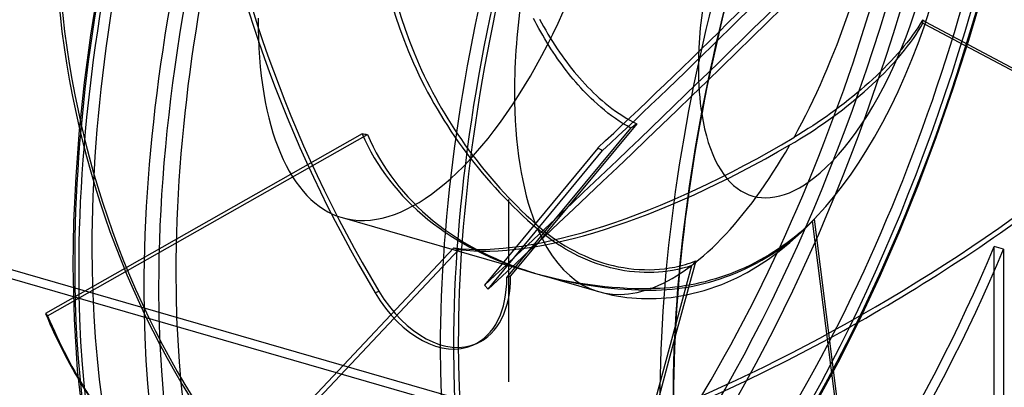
# Model space of a CAD drawing. Header units: millimetres. Extents: x -272 to 272, y -244 to 227.
# Tile 4 of 7: x -4 to 179, y -121 to -53. Entities that reach past the tile are written whole.
import ezdxf

# ---------------------------------------------------------------- set-up
doc = ezdxf.new("R2010")
doc.units = ezdxf.units.MM
doc.layers.add('HIDDEN', color=7, linetype='Continuous')
doc.layers.add('THICK', color=7, linetype='Continuous')

msp = doc.modelspace()

# ---------------------------------------------------------------- linework, layer by layer
at = {"layer": 'HIDDEN'}
for p, q in [((172.7, -56.33), (175.36, -47.23)), ((92.17, -52.91), (91.85, -52.3)), ((92.49, -53.53), (92.17, -52.91)), ((92.97, -52.43), (93.33, -53.12)), ((164.08, -52.67), (163.66, -53.35)), ((164.09, -52.76), (164.08, -52.67)), ((164.68, -52.99), (164.08, -52.67)), ((164.11, -52.85), (164.09, -52.76)), ((164.13, -52.93), (164.11, -52.85)), ((164.14, -53.02), (164.13, -52.93)), ((164.16, -53.11), (164.14, -53.02)), ((92.83, -54.17), (92.49, -53.53)), ((93.18, -54.8), (92.83, -54.17)), ((93.55, -55.44), (93.18, -54.8)), ((93.33, -53.12), (93.72, -53.82)), ((93.72, -53.82), (94.11, -54.51)), ((94.11, -54.51), (94.52, -55.21)), ((162.73, -54.74), (162.23, -55.44)), ((163.21, -54.04), (162.73, -54.74)), ((162.89, -55.29), (163.36, -54.57)), ((163.66, -53.35), (163.21, -54.04)), ((163.36, -54.57), (163.78, -53.87)), ((163.78, -53.87), (164.17, -53.19)), ((164.17, -53.19), (164.16, -53.11)), ((164.17, -53.19), (164.54, -53.39)), ((93.92, -56.08), (93.55, -55.44)), ((94.3, -56.71), (93.92, -56.08)), ((94.52, -55.21), (94.94, -55.91)), ((94.94, -55.91), (95.36, -56.59)), ((95.36, -56.59), (95.8, -57.28)), ((161.71, -56.14), (161.18, -56.83)), ((162.23, -55.44), (161.71, -56.14)), ((161.87, -56.76), (162.39, -56.02)), ((162.39, -56.02), (162.89, -55.29)), ((169.81, -65.35), (172.7, -56.33)), ((94.69, -57.35), (94.3, -56.71)), ((95.09, -57.97), (94.69, -57.35)), ((95.49, -58.59), (95.09, -57.97)), ((95.8, -57.28), (96.24, -57.95)), ((96.24, -57.95), (96.69, -58.6)), ((160.1, -58.14), (159.52, -58.82)), ((160.65, -57.49), (160.1, -58.14)), ((160.19, -58.9), (160.76, -58.21)), ((161.18, -56.83), (160.65, -57.49)), ((160.76, -58.21), (161.32, -57.49)), ((161.32, -57.49), (161.87, -56.76)), ((95.9, -59.2), (95.49, -58.59)), ((96.31, -59.8), (95.9, -59.2)), ((96.72, -60.38), (96.31, -59.8)), ((96.69, -58.6), (97.14, -59.24)), ((97.14, -59.24), (97.59, -59.86)), ((97.59, -59.86), (98.03, -60.47)), ((158.27, -60.2), (157.61, -60.9)), ((158.91, -59.5), (158.27, -60.2)), ((158.34, -61.01), (159, -60.29)), ((159.52, -58.82), (158.91, -59.5)), ((159, -60.29), (159.61, -59.59)), ((159.61, -59.59), (160.19, -58.9)), ((97.14, -60.95), (96.72, -60.38)), ((97.55, -61.5), (97.14, -60.95)), ((97.96, -62.04), (97.55, -61.5)), ((98.37, -62.56), (97.96, -62.04)), ((98.03, -60.47), (98.48, -61.05)), ((98.48, -61.05), (98.93, -61.62)), ((98.93, -61.62), (99.4, -62.21)), ((156.92, -61.6), (156.22, -62.29)), ((157.61, -60.9), (156.92, -61.6)), ((156.96, -62.47), (157.66, -61.74)), ((157.66, -61.74), (158.34, -61.01)), ((98.79, -63.09), (98.37, -62.56)), ((99.23, -63.62), (98.79, -63.09)), ((99.68, -64.15), (99.23, -63.62)), ((99.4, -62.21), (99.89, -62.79)), ((99.89, -62.79), (100.39, -63.37)), ((100.39, -63.37), (100.9, -63.94)), ((100.9, -63.94), (101.41, -64.51)), ((154.81, -63.64), (154.1, -64.28)), ((154.74, -64.61), (155.49, -63.91)), ((155.52, -62.97), (154.81, -63.64)), ((155.49, -63.91), (156.23, -63.19)), ((156.22, -62.29), (155.52, -62.97)), ((156.23, -63.19), (156.96, -62.47)), ((100.15, -64.68), (99.68, -64.15)), ((100.62, -65.2), (100.15, -64.68)), ((101.09, -65.71), (100.62, -65.2)), ((101.58, -66.21), (101.09, -65.71)), ((101.41, -64.51), (101.94, -65.06)), ((101.94, -65.06), (102.47, -65.6)), ((102.47, -65.6), (103, -66.12)), ((152.67, -65.54), (151.91, -66.18)), ((153.4, -64.9), (152.67, -65.54)), ((153.27, -65.94), (154, -65.29)), ((154.1, -64.28), (153.4, -64.9)), ((154, -65.29), (154.74, -64.61)), ((166.71, -74.28), (169.81, -65.35)), ((102.06, -66.71), (101.58, -66.21)), ((102.55, -67.18), (102.06, -66.71)), ((103.04, -67.65), (102.55, -67.18)), ((103, -66.12), (103.53, -66.62)), ((103.7, -68.25), (103.04, -67.65)), ((103.53, -66.62), (104.06, -67.1)), ((104.06, -67.1), (104.57, -67.55)), ((104.57, -67.55), (105.17, -68.06)), ((150.33, -67.47), (149.51, -68.11)), ((151.13, -66.82), (150.33, -67.47)), ((150.9, -67.94), (151.72, -67.27)), ((151.91, -66.18), (151.13, -66.82)), ((151.72, -67.27), (152.51, -66.6)), ((152.51, -66.6), (153.27, -65.94)), ((104.35, -68.82), (103.7, -68.25)), ((105, -69.36), (104.35, -68.82)), ((105.66, -69.89), (105, -69.36)), ((105.17, -68.06), (105.79, -68.56)), ((105.79, -68.56), (106.42, -69.05)), ((106.42, -69.05), (107.08, -69.53)), ((147.84, -69.38), (147, -69.99)), ((148.67, -68.75), (147.84, -69.38)), ((148.32, -69.95), (149.2, -69.29)), ((149.51, -68.11), (148.67, -68.75)), ((149.2, -69.29), (150.06, -68.62)), ((150.06, -68.62), (150.9, -67.94)), ((106.35, -70.41), (105.66, -69.89)), ((107.06, -70.92), (106.35, -70.41)), ((107.78, -71.41), (107.06, -70.92)), ((107.08, -69.53), (107.74, -69.99)), ((107.74, -69.99), (108.41, -70.44)), ((108.41, -70.44), (109.08, -70.85)), ((109.08, -70.85), (109.74, -71.24)), ((109.74, -71.24), (110.4, -71.59)), ((145.35, -71.15), (144.54, -71.7)), ((146.17, -70.58), (145.35, -71.15)), ((145.71, -71.84), (146.57, -71.23)), ((147, -69.99), (146.17, -70.58)), ((146.57, -71.23), (147.45, -70.6)), ((147.45, -70.6), (148.32, -69.95)), ((86.89, -100.47), (109.94, -72.69)), ((111.03, -71.91), (87.59, -100.16)), ((108.5, -71.87), (107.78, -71.41)), ((109.22, -72.3), (108.5, -71.87)), ((109.94, -72.69), (109.22, -72.3)), ((110.12, -72.57), (109.94, -72.69)), ((110.3, -72.44), (110.12, -72.57)), ((110.48, -72.3), (110.3, -72.44)), ((110.4, -71.59), (111.03, -71.91)), ((110.67, -72.17), (110.48, -72.3)), ((110.85, -72.04), (110.67, -72.17)), ((111.03, -71.91), (110.85, -72.04)), ((142.87, -72.79), (142, -73.34)), ((143.72, -72.24), (142.87, -72.79)), ((143.14, -73.56), (144.01, -72.99)), ((144.54, -71.7), (143.72, -72.24)), ((144.01, -72.99), (144.86, -72.42)), ((144.86, -72.42), (145.71, -71.84)), ((60, -73.74), (1.21, -107.11)), ((1.61, -107.57), (60.99, -73.86)), ((141.12, -73.89), (140.22, -74.43)), ((140.38, -75.28), (141.32, -74.71)), ((142, -73.34), (141.12, -73.89)), ((141.32, -74.71), (142.24, -74.14)), ((142.24, -74.14), (143.14, -73.56)), ((163.41, -83.06), (166.71, -74.28)), ((103.77, -76.39), (82.72, -101.88)), ((139.44, -75.83), (140.38, -75.28)), ((83.42, -102.59), (104.68, -76.84)), ((174.83, -152.66), (-69.83, -82.03)), ((-68.09, -80.8), (173.09, -150.43)), ((159.93, -91.64), (163.41, -83.06)), ((87.25, -85.98), (87.25, -85.98)), ((87.25, -85.98), (87.25, -85.98)), ((87.25, -85.98), (87.25, -85.98)), ((87.25, -85.98), (87.25, -85.98)), ((87.25, -85.98), (87.25, -85.98)), ((87.25, -85.98), (87.25, -85.98)), ((87.25, -85.98), (87.25, -85.98)), ((87.25, -85.98), (87.25, -85.98)), ((87.25, -85.98), (87.25, -85.98)), ((87.25, -85.98), (87.25, -85.98)), ((87.25, -85.98), (87.25, -85.98)), ((87.25, -85.98), (87.25, -85.98)), ((87.25, -85.98), (87.25, -85.98)), ((87.25, -85.98), (87.25, -85.98)), ((87.25, -85.98), (87.25, -85.98)), ((87.25, -85.98), (87.25, -85.98)), ((87.25, -85.98), (87.25, -85.98)), ((87.25, -85.98), (87.25, -85.98)), ((87.25, -85.98), (87.25, -85.98)), ((87.25, -85.98), (87.25, -85.98)), ((87.25, -85.98), (87.25, -85.98)), ((87.25, -85.98), (87.25, -85.98)), ((87.25, -85.98), (87.25, -85.98)), ((87.25, -85.98), (87.25, -85.98)), ((87.25, -85.98), (87.25, -85.98)), ((87.25, -85.98), (87.25, -85.98)), ((87.25, -85.98), (87.25, -85.98)), ((87.25, -85.98), (87.25, -85.98)), ((87.25, -85.98), (87.25, -85.98)), ((87.25, -85.98), (87.25, -85.98)), ((87.25, -85.98), (87.25, -85.98)), ((87.25, -85.98), (87.25, -85.98)), ((87.25, -85.98), (87.25, -85.98)), ((87.25, -85.98), (87.25, -85.98)), ((87.25, -85.98), (87.25, -85.98)), ((87.25, -85.98), (87.25, -85.98)), ((87.25, -85.98), (87.25, -85.98)), ((87.25, -85.98), (87.25, -85.98)), ((87.25, -85.98), (87.25, -85.98)), ((87.25, -85.98), (87.25, -85.98)), ((87.25, -85.98), (87.25, -85.98)), ((87.25, -85.98), (87.25, -85.98)), ((87.25, -85.98), (87.25, -85.98)), ((87.25, -85.98), (87.25, -85.98)), ((87.25, -85.98), (87.25, -85.98)), ((87.25, -85.98), (87.25, -85.98)), ((87.25, -85.98), (87.25, -85.98)), ((87.25, -85.98), (87.25, -85.98)), ((87.25, -85.98), (87.25, -85.98)), ((87.25, -85.98), (87.25, -85.98)), ((87.25, -85.98), (87.25, -85.98)), ((87.25, -85.98), (87.25, -85.98)), ((87.25, -85.98), (87.25, -85.98)), ((87.25, -85.98), (87.25, -85.98)), ((87.25, -85.98), (87.25, -85.98)), ((87.25, -85.98), (87.25, -85.98)), ((87.25, -85.98), (87.25, -85.98)), ((87.25, -85.98), (87.25, -85.98)), ((87.25, -85.98), (87.25, -85.98)), ((87.25, -85.98), (87.25, -85.98)), ((87.25, -85.98), (87.25, -85.98)), ((87.25, -85.98), (87.25, -85.98)), ((87.25, -85.98), (87.25, -85.98)), ((87.25, -85.98), (87.25, -85.98)), ((87.25, -85.98), (87.25, -85.98)), ((87.25, -85.98), (87.25, -85.98)), ((87.25, -85.98), (87.25, -85.98)), ((87.25, -85.98), (87.25, -85.98)), ((87.25, -85.98), (87.25, -85.98)), ((87.25, -85.98), (87.25, -85.98)), ((87.25, -85.98), (87.25, -85.98)), ((87.25, -85.98), (87.25, -85.98)), ((87.25, -85.98), (87.25, -85.98)), ((87.25, -85.98), (87.25, -85.98)), ((87.25, -85.98), (87.25, -85.98)), ((87.25, -119.81), (87.25, -85.98)), ((87.25, -119.81), (87.25, -85.98)), ((56.31, -89.32), (91.89, -99.59)), ((92.18, -90.43), (92.96, -91.11)), ((93.33, -92.05), (92.6, -91.43)), ((92.96, -91.11), (93.75, -91.76)), ((142.17, -91.37), (141.37, -92.06)), ((142.08, -91.52), (142.88, -90.77)), ((142.94, -90.65), (142.17, -91.37)), ((142.88, -90.77), (143.63, -90.01)), ((143.68, -89.93), (142.94, -90.65)), ((143.72, -89.9), (143.68, -89.93)), ((149.22, -133.96), (143.68, -89.93)), ((143.76, -89.86), (143.72, -89.9)), ((143.8, -89.82), (143.76, -89.86)), ((143.84, -89.78), (143.8, -89.82)), ((143.88, -89.74), (143.84, -89.78)), ((143.92, -89.7), (143.88, -89.74)), ((143.93, -89.69), (143.92, -89.7)), ((143.92, -89.7), (143.93, -89.69)), ((143.94, -89.68), (143.93, -89.69)), ((143.93, -89.69), (143.94, -89.68)), ((143.95, -89.67), (143.94, -89.68)), ((143.94, -89.68), (143.95, -89.67)), ((143.97, -89.65), (143.95, -89.67)), ((143.95, -89.67), (143.97, -89.65)), ((143.98, -89.64), (143.97, -89.65)), ((143.97, -89.65), (143.98, -89.64)), ((143.99, -89.63), (143.98, -89.64)), ((143.98, -89.64), (143.99, -89.63)), ((94.07, -92.64), (93.33, -92.05)), ((93.75, -91.76), (94.54, -92.39)), ((94.82, -93.2), (94.07, -92.64)), ((94.54, -92.39), (95.34, -92.98)), ((95.56, -93.73), (94.82, -93.2)), ((95.34, -92.98), (96.13, -93.53)), ((139.54, -93.69), (140.4, -92.99)), ((140.57, -92.74), (139.75, -93.39)), ((140.4, -92.99), (141.26, -92.27)), ((141.37, -92.06), (140.57, -92.74)), ((141.26, -92.27), (142.08, -91.52)), ((156.28, -100.02), (159.93, -91.64)), ((77.04, -94.96), (34.15, -140.5)), ((96.29, -94.23), (95.56, -93.73)), ((96.13, -93.53), (96.91, -94.05)), ((97.03, -94.71), (96.29, -94.23)), ((96.91, -94.05), (97.72, -94.55)), ((97.79, -95.17), (97.03, -94.71)), ((97.72, -94.55), (98.56, -95.04)), ((98.56, -95.04), (99.43, -95.52)), ((136.95, -95.57), (137.8, -94.98)), ((138.13, -94.58), (137.33, -95.13)), ((137.8, -94.98), (138.67, -94.36)), ((138.94, -94), (138.13, -94.58)), ((138.67, -94.36), (139.54, -93.69)), ((139.75, -93.39), (138.94, -94)), ((179.16, -95.19), (177.42, -94.69)), ((177.42, -147.35), (177.42, -94.69)), ((34.64, -141.25), (77.96, -95.25)), ((98.58, -95.63), (97.79, -95.17)), ((99.4, -96.06), (98.58, -95.63)), ((100.23, -96.48), (99.4, -96.06)), ((99.43, -95.52), (100.32, -95.97)), ((101.08, -96.88), (100.23, -96.48)), ((100.32, -95.97), (101.23, -96.39)), ((101.94, -97.25), (101.08, -96.88)), ((101.23, -96.39), (102.15, -96.79)), ((102.15, -96.79), (103.07, -97.15)), ((134.74, -96.74), (133.84, -97.25)), ((134.22, -97.25), (135.16, -96.7)), ((135.63, -96.21), (134.74, -96.74)), ((135.16, -96.7), (136.08, -96.14)), ((136.5, -95.68), (135.63, -96.21)), ((136.08, -96.14), (136.95, -95.57)), ((137.33, -95.13), (136.5, -95.68)), ((179.16, -95.19), (179.16, -149.58)), ((102.8, -97.59), (101.94, -97.25)), ((103.65, -97.9), (102.8, -97.59)), ((103.07, -97.15), (103.98, -97.47)), ((104.5, -98.18), (103.65, -97.9)), ((103.98, -97.47), (104.88, -97.76)), ((105.34, -98.43), (104.5, -98.18)), ((104.88, -97.76), (105.76, -98.02)), ((106.16, -98.65), (105.34, -98.43)), ((105.76, -98.02), (106.66, -98.24)), ((107.01, -98.85), (106.16, -98.65)), ((106.66, -98.24), (107.59, -98.45)), ((107.59, -148.63), (121.25, -98.23)), ((107.59, -98.45), (108.55, -98.62)), ((108.55, -98.62), (109.52, -98.77)), ((116.17, -98.81), (117.13, -98.67)), ((117.13, -98.67), (118.1, -98.5)), ((118.1, -98.5), (119.07, -98.28)), ((119.49, -98.74), (118.59, -98.95)), ((120.38, -98.5), (119.49, -98.74)), ((121.25, -98.23), (120.38, -98.5)), ((121.37, -98.09), (121.25, -98.23)), ((121.49, -97.95), (121.37, -98.09)), ((121.61, -97.81), (121.49, -97.95)), ((121.74, -97.67), (121.61, -97.81)), ((121.86, -97.53), (121.74, -97.67)), ((121.98, -97.38), (121.86, -97.53)), ((131.08, -98.63), (130.17, -99.03)), ((132, -98.19), (131.08, -98.63)), ((131.3, -98.77), (132.28, -98.29)), ((132.92, -97.73), (132, -98.19)), ((132.28, -98.29), (133.25, -97.78)), ((133.84, -97.25), (132.92, -97.73)), ((133.25, -97.78), (134.22, -97.25)), ((86.89, -100.47), (87.59, -100.16)), ((92.96, -99.9), (103.94, -103.07)), ((107.88, -99.03), (107.01, -98.85)), ((108.77, -99.19), (107.88, -99.03)), ((109.68, -99.31), (108.77, -99.19)), ((109.52, -98.77), (110.49, -98.88)), ((110.6, -99.41), (109.68, -99.31)), ((110.49, -98.88), (111.47, -98.95)), ((111.51, -99.48), (110.6, -99.41)), ((111.47, -98.95), (112.44, -98.99)), ((112.42, -99.52), (111.51, -99.48)), ((113.31, -99.53), (112.42, -99.52)), ((112.44, -98.99), (113.39, -99)), ((114.18, -99.5), (113.31, -99.53)), ((113.39, -99), (114.31, -98.97)), ((115.03, -99.46), (114.18, -99.5)), ((114.31, -98.97), (115.22, -98.91)), ((115.89, -99.38), (115.03, -99.46)), ((115.22, -98.91), (116.17, -98.81)), ((116.78, -99.27), (115.89, -99.38)), ((117.68, -99.13), (116.78, -99.27)), ((118.59, -98.95), (117.68, -99.13)), ((126.58, -100.39), (125.64, -100.69)), ((126.52, -100.68), (127.49, -100.34)), ((127.5, -100.08), (126.58, -100.39)), ((127.49, -100.34), (128.43, -99.99)), ((128.4, -99.75), (127.5, -100.08)), ((129.28, -99.4), (128.4, -99.75)), ((128.43, -99.99), (129.36, -99.62)), ((130.17, -99.03), (129.28, -99.4)), ((129.36, -99.62), (130.32, -99.21)), ((130.32, -99.21), (131.3, -98.77)), ((152.42, -108.27), (156.28, -100.02)), ((82.72, -101.88), (83.42, -102.59)), ((117.22, -102.36), (116.31, -102.43)), ((118.11, -102.27), (117.22, -102.36)), ((119, -102.16), (118.11, -102.27)), ((118.51, -102.51), (119.46, -102.38)), ((119.91, -102.02), (119, -102.16)), ((119.46, -102.38), (120.45, -102.22)), ((120.84, -101.86), (119.91, -102.02)), ((120.45, -102.22), (121.45, -102.03)), ((121.79, -101.68), (120.84, -101.86)), ((121.45, -102.03), (122.47, -101.81)), ((122.75, -101.47), (121.79, -101.68)), ((122.47, -101.81), (123.49, -101.57)), ((123.72, -101.23), (122.75, -101.47)), ((123.49, -101.57), (124.51, -101.29)), ((124.68, -100.97), (123.72, -101.23)), ((124.51, -101.29), (125.52, -101)), ((125.64, -100.69), (124.68, -100.97)), ((125.52, -101), (126.52, -100.68)), ((62.42, -103.29), (63.13, -102.98)), ((103.94, -103.07), (106.53, -103.71)), ((106.53, -103.71), (109.16, -104.14)), ((109.16, -104.14), (111.87, -104.36)), ((112.66, -102.81), (113.65, -102.82)), ((114.45, -102.52), (113.51, -102.52)), ((113.65, -102.82), (114.65, -102.8)), ((115.38, -102.48), (114.45, -102.52)), ((114.61, -104.36), (117.43, -104.14)), ((114.65, -102.8), (115.63, -102.76)), ((116.31, -102.43), (115.38, -102.48)), ((115.63, -102.76), (116.61, -102.7)), ((116.61, -102.7), (117.57, -102.61)), ((117.43, -104.14), (120.27, -103.69)), ((117.57, -102.61), (118.51, -102.51)), ((111.87, -104.36), (114.61, -104.36)), ((1.21, -107.11), (1.61, -107.57)), ((148.43, -116.21), (152.42, -108.27)), ((81.29, -112.72), (80.59, -113.03)), ((118.12, -111.62), (108.09, -148.66)), ((144.3, -123.87), (148.43, -116.21))]:
    msp.add_line(p, q, dxfattribs=at)
for centre, major_axis, ratio, start_param, end_param in [((89.63, -25.88), (46.04, 159.49), 0.433013, -0.982794, 2.158799), ((89.63, -25.88), (44.27, 153.34), 0.433013, 0, 2.158799), ((141.05, -35.2), (63.07, -144.04), 0.644207, -2.595144, -1.373414), ((141.75, -34.89), (-63.07, 144.04), 0.644207, 0.546449, 1.768179), ((89.63, -25.88), (46.04, 159.49), 0.433013, -2.55359, -0.982794), ((91.37, -26.38), (-46.59, -161.41), 0.433013, 0.588003, 2.158799), ((89.63, -25.88), (44.27, 153.34), 0.433013, -3.141592, -0.982794), ((103.49, -29.87), (-46.59, -161.41), 0.433013, 0.588003, 2.158799), ((105.22, -30.37), (-46.04, -159.49), 0.433013, 0.588003, 2.158799), ((105.22, -30.37), (-44.27, -153.34), 0.433013, 0, 2.158799), ((131.05, -43.35), (-112.03, -110.35), 0.056422, 1.069989, 2.29172), ((154.33, -44.55), (-44.27, -153.34), 0.433013, 0.588003, 2.158799), ((155.88, -45), (-43.27, -149.88), 0.433013, 0, 2.158799), ((155.88, -45), (-43.77, -151.61), 0.433013, 0.588003, 2.158799), ((75.78, -21.87), (19.47, 67.45), 0.433013, -3.141591, -0.982794), ((145.06, -41.87), (-12.54, -43.43), 0.433013, -2.39535, -0.982794), ((131.75, -44.06), (112.03, 110.35), 0.056422, -2.071604, -1.268925), ((139.69, -30.18), (-7.1, -157.09), 0.869848, -1.588221, -0.366491), ((140.18, -30.2), (7.1, 157.09), 0.869848, 1.553372, 2.775102), ((135.86, -39.22), (56.34, 56.77), 0.053728, -2.229992, -1.239274), ((135.86, -39.22), (-56.1, 54.48), 0.866402, 0.648305, 1.139484), ((136.93, -39.53), (-56.1, 54.48), 0.866402, 0.64484, 1.139484), ((136.93, -39.53), (56.34, 56.77), 0.053728, -2.233457, -1.264631), ((123.41, -35.62), (19.47, 67.45), 0.433013, -2.05405, -1.294009), ((123.41, -35.62), (19.47, 67.45), 0.433013, 1.87294, 2.158799), ((75.78, -21.87), (19.47, 67.45), 0.433013, 2.158799, 3.141594), ((135.86, -39.22), (-56.1, 54.48), 0.866402, 1.139484, 1.639024), ((136.93, -39.53), (-56.1, 54.48), 0.866402, 1.139484, 1.613666), ((145.06, -41.87), (-12.54, -43.43), 0.433013, -0.982794, -0.746243), ((123.41, -35.62), (19.47, 67.45), 0.433013, 2.158799, 2.632981), ((135.86, -39.22), (-75.28, -35.8), 0.693516, -0.024349, 0.665344), ((95.92, -27.69), (288.25, -31.05), 0.172169, -1.677165, -1.6737), ((136.93, -39.53), (-75.28, -35.8), 0.693516, -0.027814, 0.665686), ((135.86, -39.22), (-71, -49.5), 0.369308, 0.387547, 1.378265), ((136.93, -39.53), (-71, -49.5), 0.369308, 0.384082, 1.352908), ((95.92, -27.69), (262.11, -136.43), 0.134581, -1.470973, -1.467508), ((123.41, -35.62), (19.47, 67.45), 0.433013, -2.839448, -2.079408), ((132.62, -35.94), (-131, -86.99), 0.454221, 0.474554, 1.696285), ((123.41, -35.62), (19.47, 67.45), 0.433013, 2.658339, 3.418379), ((89.63, -25.88), (44.27, 153.34), 0.433013, 2.158799, 3.141593), ((95.92, -27.69), (265.11, -84.21), 0.251061, -1.562273, -1.558808), ((124.92, -36.06), (44.27, 153.34), 0.433013, -2.499301, -1.83557), ((126.66, -36.56), (-44.27, -153.34), 0.433013, 0.642292, 1.306023), ((89.63, -25.88), (46.04, 159.49), 0.433013, 2.158799, 3.729595), ((72.5, -94.56), (8.09, -18.47), 0.644207, 0.000041, 0.982781), ((73.21, -94.25), (-8.09, 18.47), 0.644207, -3.141552, -2.158812), ((135.86, -39.22), (-75.28, -35.8), 0.693516, 0.665344, 0.966369), ((136.93, -39.53), (-75.28, -35.8), 0.693516, 0.665686, 0.941012), ((72.5, -94.56), (8.09, -18.47), 0.644207, -1.373414, 0.000041), ((73.21, -94.25), (-8.09, 18.47), 0.644207, 1.768179, 3.141633), ((136.2, -30.49), (-117.44, -104.57), 0.791154, -0.264666, -0.000001), ((136.6, -30.94), (117.44, 104.57), 0.791154, 2.876926, 3.141592), ((133.11, -36.68), (131, 86.99), 0.454221, -2.667038, -1.763706), ((87.25, -119.81), (0.00082, 0.00147), 0.38669, -2.745833, -0.614208), ((87.25, -119.81), (0.00082, 0.00147), 0.38669, -0.614208, -0.078822), ((87.25, -119.81), (0.00082, 0.00147), 0.38669, 3.062771, 3.537353), ((87.25, -119.81), (0.00082, 0.00147), 0.38669, -0.078822, 2.539163), ((87.25, -119.81), (0.00082, 0.00147), 0.38669, 2.539163, 3.062771)]:
    msp.add_ellipse(centre, major_axis=major_axis, ratio=ratio, start_param=start_param, end_param=end_param, dxfattribs=at)
at = {"layer": 'THICK'}
for p, q in [((9.62, -55.4), (11.04, -46.45)), ((164.38, -53.88), (165.39, -50.78)), ((187.38, -65.05), (164.68, -52.99)), ((163.29, -56.95), (164.38, -53.88)), ((164.54, -53.39), (187.87, -65.8)), ((8.46, -64.23), (9.62, -55.4)), ((162.12, -59.97), (163.29, -56.95)), ((160.89, -62.94), (162.12, -59.97)), ((159.57, -65.88), (160.89, -62.94)), ((7.54, -73.06), (8.46, -64.23)), ((158.18, -68.77), (159.57, -65.88)), ((156.72, -71.58), (158.18, -68.77)), ((6.88, -81.7), (7.54, -73.06)), ((155.18, -74.36), (156.72, -71.58)), ((153.75, -76.75), (155.18, -74.36)), ((152.31, -79.03), (153.75, -76.75)), ((150.82, -81.22), (152.31, -79.03)), ((6.49, -90.11), (6.88, -81.7)), ((149.23, -83.4), (150.82, -81.22)), ((148.14, -84.82), (149.23, -83.4)), ((146.15, -87.24), (148.14, -84.82)), ((143.99, -89.63), (146.15, -87.24)), ((6.37, -98.26), (6.49, -90.11)), ((141.53, -92.08), (143.63, -90.01)), ((143.63, -90.01), (143.69, -89.94)), ((143.69, -89.94), (143.75, -89.88)), ((143.75, -89.88), (143.81, -89.82)), ((143.81, -89.82), (143.87, -89.75)), ((143.87, -89.75), (143.93, -89.69)), ((143.93, -89.69), (143.99, -89.63)), ((143.99, -89.63), (149.63, -134.42)), ((139.43, -93.97), (141.53, -92.08)), ((137.46, -95.56), (139.43, -93.97)), ((135.47, -97.02), (137.46, -95.56)), ((6.57, -108.2), (6.37, -98.26)), ((121.98, -97.38), (118.12, -111.62)), ((119.07, -98.28), (119.57, -98.16)), ((119.57, -98.16), (120.07, -98.02)), ((120.07, -98.02), (120.56, -97.87)), ((120.56, -97.87), (121.05, -97.71)), ((121.05, -97.71), (121.52, -97.55)), ((121.52, -97.55), (121.98, -97.38)), ((131.5, -99.5), (133.45, -98.35)), ((133.45, -98.35), (135.47, -97.02)), ((126.81, -101.72), (129.58, -100.5)), ((129.58, -100.5), (131.5, -99.5)), ((123.53, -102.87), (126.81, -101.72)), ((120.27, -103.69), (123.53, -102.87)), ((7.17, -117.59), (6.57, -108.2)), ((8.47, -128.74), (7.17, -117.59))]:
    msp.add_line(p, q, dxfattribs=at)
for centre, major_axis, ratio, start_param, end_param in [((105.22, -30.37), (-46.04, -159.49), 0.433013, 2.863009, 5.300392), ((91.37, -26.38), (-46.59, -161.41), 0.433013, -3.141486, -0.982794), ((103.49, -29.87), (-46.59, -161.41), 0.433013, -3.141486, -0.982794), ((105.22, -30.37), (-44.27, -153.34), 0.433013, -3.141592, -0.982794), ((155.88, -45), (-43.77, -151.61), 0.433013, 2.990407, 5.300392), ((154.33, -44.55), (-44.27, -153.34), 0.433013, -3.141486, -0.982794), ((194.86, -56.25), (-42.77, -148.15), 0.433013, 2.158799, 5.300392), ((155.88, -45), (-43.27, -149.88), 0.433013, -3.141592, -0.982794), ((193.3, -55.8), (-43.27, -149.88), 0.433013, -3.141486, -0.982794), ((194.86, -56.25), (42.71, 147.96), 0.433013, 0, 2.158799), ((194.86, -56.25), (42.71, 147.96), 0.433013, -3.141592, -0.982794), ((145.06, -41.87), (-12.54, -43.43), 0.433013, 0.588003, 2.158799), ((145.06, -41.87), (-12.54, -43.43), 0.433013, -0.746243, 0.588003), ((133.11, -36.68), (131, 86.99), 0.454221, -1.763706, -1.445308), ((91.37, -26.38), (-46.59, -161.41), 0.433013, -0.982794, 0.000107), ((105.22, -30.37), (-44.27, -153.34), 0.433013, -0.982794, 0), ((105.22, -30.37), (-46.04, -159.49), 0.433013, -0.982794, 0.181765), ((103.49, -29.87), (-46.59, -161.41), 0.433013, -0.982794, 0), ((155.88, -45), (-43.77, -151.61), 0.433013, -0.982794, 0.151186), ((155.88, -45), (-43.27, -149.88), 0.433013, -0.982794, 0), ((154.33, -44.55), (-44.27, -153.34), 0.433013, -0.982794, 0.000107)]:
    msp.add_ellipse(centre, major_axis=major_axis, ratio=ratio, start_param=start_param, end_param=end_param, dxfattribs=at)

doc.saveas('drawing.dxf')
